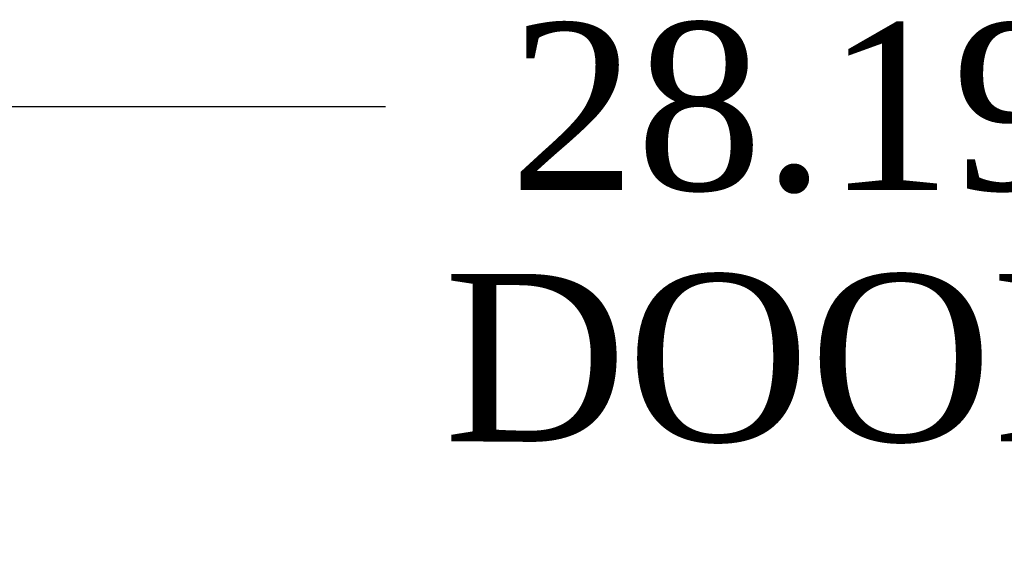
# Model space of a CAD drawing. Header units: inches. Extents: x 1 to 240, y -1 to 159.
# Tile 20 of 61: x 66.19 to 72.07, y 32.5 to 35.72. Entities that reach past the tile are written whole.
import ezdxf
from ezdxf.enums import TextEntityAlignment as Align

# ---------------------------------------------------------------- set-up
doc = ezdxf.new("R2010")
doc.units = ezdxf.units.IN
doc.header["$MEASUREMENT"] = 0
doc.layers.add('Default', color=7, linetype='Continuous')
doc.styles.add('SEACAD_Times_New_Roman', font='times.ttf')
doc.dimstyles.new('HAMMOND_(STH_-_240x160)', dxfattribs={"dimtxt": 1, "dimasz": 1.25, "dimexe": 0.5, "dimexo": 0.5, "dimgap": 0.25, "dimtad": 0, "dimtih": 1, "dimtoh": 1, "dimlfac": 0.125, "dimzin": 0, "dimdsep": 46, "dimtxsty": 'SEACAD_Times_New_Roman', "dimblk1": '_SE_FILLED', "dimblk2": '_SE_FILLED', "dimsah": 1, "dimcen": 0.5, "dimadec": 0, "dimazin": 0, "dimtfac": 0.8, "dimtofl": 0, "dimtmove": 0, "dimatfit": 3, "dimfxl": 1, "dimtolj": 1, "dimtzin": 0, "dimarcsym": 0})

# ---------------------------------------------------------------- blocks, each defined once
blk = doc.blocks.new('DMBLK2531')
at = {"layer": 'Default', "linetype": 'Continuous'}
for points in [[(57.9774, 35.4086), (56.7274, 35.2002), (57.9774, 34.9919)], [(83.6654, 35.4086), (83.6654, 34.9919), (84.9154, 35.2002)]]:
    blk.add_hatch(color=7, dxfattribs=at).paths.add_polyline_path(points)
at = {"layer": 'Default', "color": 7, "linetype": 'Continuous'}
for p, q in [((56.7274, 30.9487), (56.7274, 35.7002)), ((84.9154, 30.9487), (84.9154, 35.7002)), ((56.7274, 35.2002), (68.3742, 35.2002)), ((73.2685, 35.2002), (84.9154, 35.2002))]:
    blk.add_line(p, q, dxfattribs=at)
at = {"layer": 'Default', "color": 7, "linetype": 'Continuous', "style": 'SEACAD_Times_New_Roman'}
for s, p in [('28.19', (69.1152, 35.7002)), ('DOOR', (68.7242, 34.2002))]:
    blk.add_text(s, height=1, dxfattribs=at).set_placement(p, align=Align.TOP_LEFT)
blk = doc.blocks.new('_SE_FILLED')
at = {"color": 0}
blk.add_line((0, 0), (-1, 0), dxfattribs=at)
blk.add_solid([(0, 0), (-1, -0.1665), (-1, 0.1665), (0, 0)], dxfattribs=at)

msp = doc.modelspace()

# ---------------------------------------------------------------- dimensions: what is measured, and where the dimension line sits
at = {"layer": 'Default', "color": 7, "linetype": 'Continuous'}
dim = msp.add_linear_dim(base=(56.7274, 35.2002), p1=(56.7274, 30.4487), p2=(84.9154, 30.4487), angle=0, text='\\A1;<>\\PDOOR', dimstyle='HAMMOND_(STH_-_240x160)', override={"dimlfac": 1}, dxfattribs=at)
dim.commit()
dim.dimension.update_dxf_attribs({"geometry": 'DMBLK2531', "text_midpoint": (70.8214, 35.2002), "dimtype": 161})

doc.saveas('drawing.dxf')
